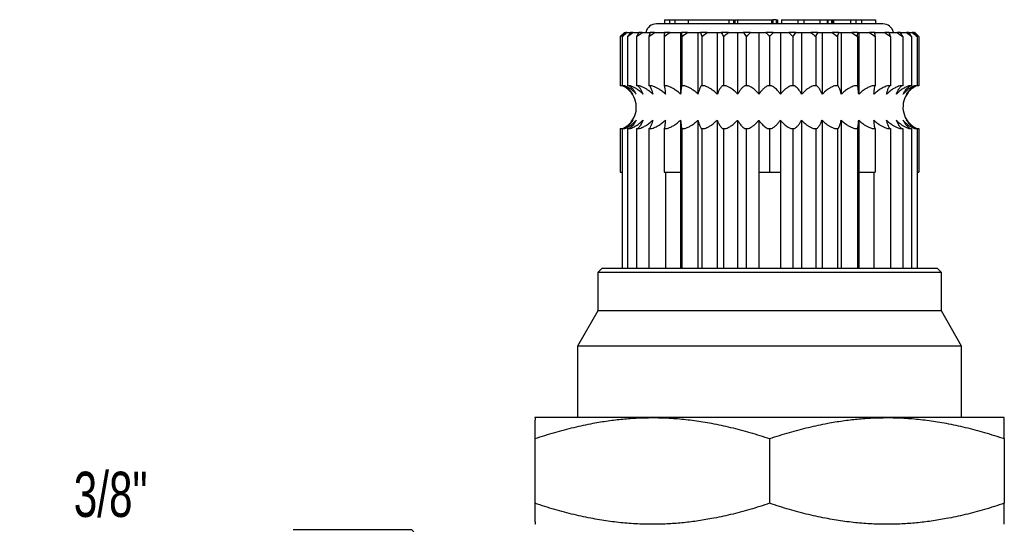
# Model space of a CAD drawing. Header units: millimetres. Extents: x 6 to 273, y 6 to 210.
# Tile 10 of 15: x 198 to 244, y 90 to 114. Entities that reach past the tile are written whole.
import ezdxf

# ---------------------------------------------------------------- set-up
doc = ezdxf.new("R2010")
doc.units = ezdxf.units.MM
doc.linetypes.add('SLD-Solid', pattern=[0])
doc.layers.add('DIMENSIONS', color=140, linetype='SLD-Solid', lineweight=25)
doc.styles.add('SLDTEXTSTYLE0', font='TXT', dxfattribs={"width": 0.7})
doc.dimstyles.new('SLDDIMSTYLE4', dxfattribs={"dimtxt": 2.158008, "dimasz": 3.302, "dimexe": 0, "dimexo": 0.0625, "dimgap": 0.539502, "dimtad": 0, "dimtih": 1, "dimtoh": 1, "dimdec": 1, "dimrnd": 1e-09, "dimzin": 12, "dimdsep": 46, "dimtxsty": 'SLDTEXTSTYLE0', "dimsah": 1, "dimcen": 0, "dimadec": 0, "dimazin": 3, "dimtfac": 1, "dimtdec": 1, "dimtofl": 0, "dimtmove": 0, "dimatfit": 3, "dimfxl": 0, "dimfrac": 2, "dimtolj": 1, "dimtzin": 12, "dimarcsym": 0})

# ---------------------------------------------------------------- blocks, each defined once
blk = doc.blocks.new('_D_6')
at = {"layer": 'DIMENSIONS'}
for p, q in [((215.894, 90.102), (210.337, 90.102)), ((229.418, 75.163), (215.894, 90.102))]:
    blk.add_line(p, q, dxfattribs=at)
blk.add_solid([(229.418, 75.163), (227.579, 77.951), (226.826, 77.269)], dxfattribs=at)
at = {"layer": 'DIMENSIONS', "char_height": 2.1167, "attachment_point": 1, "style": 'SLDTEXTSTYLE0'}
for s, insert in [('3/8"', (200.05, 92.83)), ('TUBING', (197.516, 89.4))]:
    blk.add_mtext(s, dxfattribs=dict(at, insert=insert))

msp = doc.modelspace()

# ---------------------------------------------------------------- linework, layer by layer
for p, q in [((227.744, 114.017), (227.744, 113.822)), ((227.744, 114.017), (227.974, 114.017)), ((227.974, 114.017), (227.974, 113.822)), ((227.974, 114.017), (228.231, 114.017)), ((228.231, 114.017), (228.231, 113.822)), ((228.231, 114.017), (228.847, 114.017)), ((228.847, 114.017), (228.847, 113.822)), ((228.847, 114.017), (230.757, 114.017)), ((230.757, 114.017), (230.757, 113.822)), ((230.757, 114.017), (231, 114.017)), ((231, 113.822), (231, 114.017)), ((231.042, 114.017), (231.042, 113.822)), ((231.042, 114.017), (231.17, 114.017)), ((231.17, 114.017), (231.17, 113.822)), ((231.17, 114.017), (232.767, 114.017)), ((232.767, 114.017), (232.767, 113.822)), ((232.767, 114.017), (232.824, 114.017)), ((232.824, 114.017), (232.824, 113.822)), ((232.973, 114.017), (232.824, 114.017)), ((232.973, 114.017), (232.973, 113.822)), ((232.973, 114.017), (232.987, 114.017)), ((232.987, 114.017), (232.987, 113.822)), ((232.987, 114.017), (233.044, 114.017)), ((233.044, 114.017), (233.044, 113.822)), ((233.224, 114.017), (233.224, 113.822)), ((233.224, 114.017), (233.991, 114.017)), ((233.991, 114.017), (233.991, 113.822)), ((233.991, 114.017), (234.273, 114.017)), ((234.273, 114.017), (234.273, 113.822)), ((234.273, 114.017), (235.031, 114.017)), ((235.031, 114.017), (235.031, 113.822)), ((235.031, 114.017), (235.376, 114.017)), ((235.376, 114.017), (235.376, 113.822)), ((235.376, 114.017), (235.396, 114.017)), ((235.396, 114.017), (235.396, 113.822)), ((235.396, 114.017), (235.575, 114.017)), ((235.575, 114.017), (235.575, 113.822)), ((235.575, 114.017), (235.6, 114.017)), ((235.6, 114.017), (235.6, 113.822)), ((235.6, 114.017), (235.665, 114.017)), ((235.665, 114.017), (236.462, 114.017)), ((235.665, 114.017), (235.665, 113.822)), ((236.462, 114.017), (236.462, 113.822)), ((236.462, 114.017), (236.718, 114.017)), ((236.718, 114.017), (236.718, 113.822)), ((236.718, 114.017), (236.983, 114.017)), ((236.983, 114.017), (236.983, 113.822)), ((236.983, 114.017), (237.639, 114.017)), ((237.639, 114.017), (237.639, 113.822)), ((237.983, 113.822), (227.363, 113.822)), ((225.873, 113.422), (225.673, 113.222)), ((225.673, 113.222), (225.673, 110.917)), ((225.76, 113.222), (225.76, 110.917)), ((225.876, 113.422), (225.873, 113.422)), ((225.876, 113.422), (225.932, 113.422)), ((225.986, 113.422), (225.932, 113.422)), ((225.986, 113.422), (226.155, 113.422)), ((226.016, 113.222), (226.016, 110.917)), ((226.262, 113.422), (226.155, 113.422)), ((226.262, 113.422), (226.538, 113.422)), ((226.436, 113.222), (226.436, 110.917)), ((226.695, 113.422), (226.538, 113.422)), ((226.695, 113.422), (227.072, 113.422)), ((227.01, 113.222), (227.01, 110.917)), ((227.275, 113.422), (227.072, 113.422)), ((227.275, 113.422), (227.744, 113.422)), ((227.724, 113.222), (227.724, 110.917)), ((227.989, 113.422), (227.744, 113.422)), ((227.989, 113.422), (228.498, 113.422)), ((228.498, 113.422), (228.498, 110.519)), ((228.498, 113.422), (228.538, 113.422)), ((228.817, 113.422), (228.538, 113.422)), ((228.559, 113.222), (228.559, 110.917)), ((228.817, 113.422), (229.314, 113.422)), ((229.314, 113.422), (229.314, 110.519)), ((229.314, 113.422), (229.433, 113.422)), ((229.741, 113.422), (229.433, 113.422)), ((229.495, 113.222), (229.495, 110.917)), ((229.741, 113.422), (230.213, 113.422)), ((230.213, 113.422), (230.213, 110.519)), ((230.213, 113.422), (230.408, 113.422)), ((230.737, 113.422), (230.408, 113.422)), ((230.51, 113.222), (230.51, 110.917)), ((230.737, 113.422), (231.172, 113.422)), ((231.172, 113.422), (231.439, 113.422)), ((231.172, 113.422), (231.172, 110.519)), ((231.78, 113.422), (231.439, 113.422)), ((231.578, 113.222), (231.578, 110.917)), ((231.78, 113.422), (232.169, 113.422)), ((232.169, 113.422), (232.501, 113.422)), ((232.169, 113.422), (232.169, 110.519)), ((232.846, 113.422), (232.501, 113.422)), ((232.673, 113.222), (232.673, 110.917)), ((232.846, 113.422), (233.178, 113.422)), ((233.178, 113.422), (233.178, 110.519)), ((233.178, 113.422), (233.566, 113.422)), ((233.907, 113.422), (233.566, 113.422)), ((233.768, 113.222), (233.768, 110.917)), ((233.907, 113.422), (234.174, 113.422)), ((234.174, 113.422), (234.174, 110.519)), ((234.174, 113.422), (234.61, 113.422)), ((234.938, 113.422), (234.61, 113.422)), ((234.836, 113.222), (234.836, 110.917)), ((234.938, 113.422), (235.134, 113.422)), ((235.134, 113.422), (235.134, 110.519)), ((235.134, 113.422), (235.606, 113.422)), ((235.913, 113.422), (235.606, 113.422)), ((235.851, 113.222), (235.851, 110.917)), ((235.913, 113.422), (236.033, 113.422)), ((236.033, 113.422), (236.033, 110.519)), ((236.033, 113.422), (236.529, 113.422)), ((236.809, 113.422), (236.529, 113.422)), ((236.788, 113.222), (236.788, 110.917)), ((236.809, 113.422), (236.849, 113.422)), ((236.849, 113.422), (236.849, 110.519)), ((236.849, 113.422), (237.358, 113.422)), ((237.602, 113.422), (237.358, 113.422)), ((237.602, 113.422), (238.071, 113.422)), ((237.623, 113.222), (237.623, 110.917)), ((238.274, 113.422), (238.071, 113.422)), ((238.274, 113.422), (238.652, 113.422)), ((238.336, 113.222), (238.336, 110.917)), ((238.809, 113.422), (238.652, 113.422)), ((238.809, 113.422), (239.085, 113.422)), ((238.91, 113.222), (238.91, 110.917)), ((239.192, 113.422), (239.085, 113.422)), ((239.192, 113.422), (239.36, 113.422)), ((239.331, 113.222), (239.331, 110.917)), ((239.414, 113.422), (239.36, 113.422)), ((239.414, 113.422), (239.471, 113.422)), ((239.473, 113.422), (239.471, 113.422)), ((239.673, 113.222), (239.473, 113.422)), ((239.587, 113.222), (239.587, 110.917)), ((239.673, 113.222), (239.673, 110.917)), ((225.76, 110.917), (225.673, 110.917)), ((225.882, 110.917), (225.76, 110.917)), ((226.148, 110.917), (226.016, 110.917)), ((226.576, 110.917), (226.436, 110.917)), ((227.153, 110.917), (227.01, 110.917)), ((227.866, 110.917), (227.724, 110.917)), ((228.559, 110.917), (228.548, 110.917)), ((228.698, 110.917), (228.559, 110.917)), ((229.495, 110.917), (229.462, 110.917)), ((229.628, 110.917), (229.495, 110.917)), ((230.51, 110.917), (230.455, 110.917)), ((230.632, 110.917), (230.51, 110.917)), ((231.578, 110.917), (231.503, 110.917)), ((231.687, 110.917), (231.578, 110.917)), ((232.673, 110.917), (232.58, 110.917)), ((232.766, 110.917), (232.673, 110.917)), ((233.768, 110.917), (233.659, 110.917)), ((233.843, 110.917), (233.768, 110.917)), ((234.836, 110.917), (234.714, 110.917)), ((234.891, 110.917), (234.836, 110.917)), ((235.851, 110.917), (235.719, 110.917)), ((235.885, 110.917), (235.851, 110.917)), ((236.788, 110.917), (236.649, 110.917)), ((236.799, 110.917), (236.788, 110.917)), ((237.623, 110.917), (237.48, 110.917)), ((238.336, 110.917), (238.194, 110.917)), ((238.91, 110.917), (238.771, 110.917)), ((239.331, 110.917), (239.198, 110.917)), ((239.587, 110.917), (239.465, 110.917)), ((239.673, 110.917), (239.587, 110.917)), ((228.498, 109.315), (228.498, 106.867)), ((229.314, 109.315), (229.314, 102.367)), ((230.213, 109.315), (230.213, 102.367)), ((231.172, 109.315), (231.172, 102.367)), ((232.169, 109.315), (232.169, 106.867)), ((233.178, 109.315), (233.178, 106.867)), ((234.174, 109.315), (234.174, 102.367)), ((235.134, 109.315), (235.134, 102.367)), ((236.033, 109.315), (236.033, 102.367)), ((236.849, 109.315), (236.849, 106.867)), ((225.673, 108.917), (225.76, 108.917)), ((225.673, 108.917), (225.673, 106.867)), ((225.76, 108.917), (225.76, 102.367)), ((225.76, 108.917), (225.882, 108.917)), ((226.016, 108.917), (226.016, 102.367)), ((226.016, 108.917), (226.148, 108.917)), ((226.436, 108.917), (226.436, 102.367)), ((226.436, 108.917), (226.576, 108.917)), ((227.01, 108.917), (227.01, 102.367)), ((227.01, 108.917), (227.153, 108.917)), ((227.724, 108.917), (227.866, 108.917)), ((227.724, 108.917), (227.724, 106.867)), ((228.548, 108.917), (228.559, 108.917)), ((228.559, 108.917), (228.559, 102.367)), ((228.559, 108.917), (228.698, 108.917)), ((229.462, 108.917), (229.495, 108.917)), ((229.495, 108.917), (229.495, 102.367)), ((229.495, 108.917), (229.628, 108.917)), ((230.455, 108.917), (230.51, 108.917)), ((230.51, 108.917), (230.51, 102.367)), ((230.51, 108.917), (230.632, 108.917)), ((231.503, 108.917), (231.578, 108.917)), ((231.578, 108.917), (231.578, 102.367)), ((231.578, 108.917), (231.687, 108.917)), ((232.58, 108.917), (232.673, 108.917)), ((232.673, 108.917), (232.766, 108.917)), ((232.673, 108.917), (232.673, 106.867)), ((233.659, 108.917), (233.768, 108.917)), ((233.768, 108.917), (233.768, 102.367)), ((233.768, 108.917), (233.843, 108.917)), ((234.714, 108.917), (234.836, 108.917)), ((234.836, 108.917), (234.836, 102.367)), ((234.836, 108.917), (234.891, 108.917)), ((235.719, 108.917), (235.851, 108.917)), ((235.851, 108.917), (235.851, 102.367)), ((235.851, 108.917), (235.885, 108.917)), ((236.649, 108.917), (236.788, 108.917)), ((236.788, 108.917), (236.788, 102.367)), ((236.788, 108.917), (236.799, 108.917)), ((237.48, 108.917), (237.623, 108.917)), ((237.623, 108.917), (237.623, 106.867)), ((238.194, 108.917), (238.336, 108.917)), ((238.336, 108.917), (238.336, 102.367)), ((238.771, 108.917), (238.91, 108.917)), ((238.91, 108.917), (238.91, 102.367)), ((239.198, 108.917), (239.331, 108.917)), ((239.331, 108.917), (239.331, 102.367)), ((239.465, 108.917), (239.587, 108.917)), ((239.587, 108.917), (239.587, 102.367)), ((239.587, 108.917), (239.673, 108.917)), ((239.673, 108.917), (239.673, 106.867)), ((225.673, 106.867), (225.76, 106.867)), ((227.724, 106.867), (228.498, 106.867)), ((227.785, 106.867), (227.785, 102.367)), ((228.498, 106.867), (228.498, 102.367)), ((232.169, 106.867), (232.673, 106.867)), ((232.169, 106.867), (232.169, 102.367)), ((232.673, 106.867), (233.178, 106.867)), ((233.178, 106.867), (233.178, 102.367)), ((236.849, 106.867), (236.849, 102.367)), ((236.849, 106.867), (237.623, 106.867)), ((237.562, 106.867), (237.562, 102.367)), ((239.587, 106.867), (239.673, 106.867)), ((224.818, 102.367), (224.623, 102.172)), ((224.623, 102.172), (224.623, 100.372)), ((240.723, 102.172), (224.623, 102.172)), ((224.818, 102.367), (240.528, 102.367)), ((240.723, 102.172), (240.528, 102.367)), ((240.723, 100.372), (240.723, 102.172)), ((224.623, 100.372), (223.673, 98.722)), ((240.723, 100.372), (224.623, 100.372)), ((241.673, 98.722), (240.723, 100.372)), ((223.673, 98.722), (223.673, 95.367)), ((241.673, 98.722), (223.673, 98.722)), ((241.673, 95.367), (241.673, 98.722)), ((227.173, 95.367), (221.673, 95.367)), ((238.173, 95.367), (227.173, 95.367)), ((243.673, 95.367), (238.173, 95.367)), ((221.673, 94.385), (221.673, 91.35)), ((232.673, 94.385), (232.673, 91.35)), ((243.673, 94.385), (243.673, 91.35))]:
    msp.add_line(p, q)
for centre, radius, start, end in [((227.363, 113.322), 0.5, 90, 168.463), ((237.983, 113.322), 0.5, 11.537, 90), ((225.323, 109.917), 1.1, 321.2358, 55.1773), ((240.023, 109.917), 1.1, 141.2358, 235.1773)]:
    msp.add_arc(centre, radius, start, end)
for points in [[(225.673, 113.222), (225.74, 113.289), (225.808, 113.356), (225.876, 113.422)], [(225.76, 113.222), (225.835, 113.289), (225.91, 113.356), (225.986, 113.422)], [(225.932, 113.422), (225.874, 113.356), (225.817, 113.289), (225.76, 113.222)], [(226.016, 113.222), (226.098, 113.289), (226.179, 113.356), (226.262, 113.422)], [(226.155, 113.422), (226.108, 113.356), (226.062, 113.289), (226.016, 113.222)], [(226.436, 113.222), (226.522, 113.289), (226.608, 113.356), (226.695, 113.422)], [(226.538, 113.422), (226.504, 113.356), (226.47, 113.289), (226.436, 113.222)], [(227.01, 113.222), (227.098, 113.289), (227.187, 113.356), (227.275, 113.422)], [(227.072, 113.422), (227.052, 113.356), (227.031, 113.289), (227.01, 113.222)], [(227.724, 113.222), (227.812, 113.289), (227.9, 113.356), (227.989, 113.422)], [(227.744, 113.422), (227.737, 113.356), (227.731, 113.289), (227.724, 113.222)], [(228.538, 113.422), (228.545, 113.356), (228.552, 113.289), (228.559, 113.222)], [(228.559, 113.222), (228.645, 113.289), (228.731, 113.356), (228.817, 113.422)], [(229.433, 113.422), (229.454, 113.356), (229.475, 113.289), (229.495, 113.222)], [(229.495, 113.222), (229.577, 113.289), (229.659, 113.356), (229.741, 113.422)], [(230.408, 113.422), (230.443, 113.356), (230.476, 113.289), (230.51, 113.222)], [(230.51, 113.222), (230.585, 113.289), (230.661, 113.356), (230.737, 113.422)], [(231.439, 113.422), (231.486, 113.356), (231.532, 113.289), (231.578, 113.222)], [(231.578, 113.222), (231.645, 113.289), (231.713, 113.356), (231.78, 113.422)], [(232.501, 113.422), (232.558, 113.356), (232.616, 113.289), (232.673, 113.222)], [(232.673, 113.222), (232.731, 113.289), (232.788, 113.356), (232.846, 113.422)], [(233.566, 113.422), (233.634, 113.356), (233.701, 113.289), (233.768, 113.222)], [(233.768, 113.222), (233.815, 113.289), (233.861, 113.356), (233.907, 113.422)], [(234.61, 113.422), (234.686, 113.356), (234.761, 113.289), (234.836, 113.222)], [(234.836, 113.222), (234.87, 113.289), (234.904, 113.356), (234.938, 113.422)], [(235.606, 113.422), (235.688, 113.356), (235.77, 113.289), (235.851, 113.222)], [(235.851, 113.222), (235.872, 113.289), (235.893, 113.356), (235.913, 113.422)], [(236.529, 113.422), (236.616, 113.356), (236.702, 113.289), (236.788, 113.222)], [(236.788, 113.222), (236.795, 113.289), (236.802, 113.356), (236.809, 113.422)], [(237.358, 113.422), (237.447, 113.356), (237.535, 113.289), (237.623, 113.222)], [(237.623, 113.222), (237.616, 113.289), (237.609, 113.356), (237.602, 113.422)], [(238.071, 113.422), (238.16, 113.356), (238.248, 113.289), (238.336, 113.222)], [(238.336, 113.222), (238.316, 113.289), (238.295, 113.356), (238.274, 113.422)], [(238.652, 113.422), (238.738, 113.356), (238.825, 113.289), (238.91, 113.222)], [(238.91, 113.222), (238.877, 113.289), (238.843, 113.356), (238.809, 113.422)], [(239.085, 113.422), (239.167, 113.356), (239.249, 113.289), (239.331, 113.222)], [(239.331, 113.222), (239.285, 113.289), (239.238, 113.356), (239.192, 113.422)], [(239.36, 113.422), (239.436, 113.356), (239.512, 113.289), (239.587, 113.222)], [(239.587, 113.222), (239.53, 113.289), (239.472, 113.356), (239.414, 113.422)], [(239.471, 113.422), (239.539, 113.356), (239.606, 113.289), (239.673, 113.222)]]:
    msp.add_open_spline(points, degree=3)
for points, knots in [([(226.264, 110.519), (226.248, 110.54), (226.215, 110.586), (226.155, 110.653), (226.083, 110.723), (225.997, 110.793), (225.896, 110.861), (225.821, 110.898), (225.782, 110.917)], [0, 0, 0, 0, 0.117019, 0.253385, 0.409453, 0.585607, 0.782287, 1, 1, 1, 1]), ([(225.853, 110.917), (225.877, 110.904), (225.921, 110.878), (225.982, 110.836), (226.032, 110.795), (226.098, 110.735), (226.179, 110.649), (226.237, 110.56), (226.264, 110.519)], [0, 0, 0, 0, 0.156323, 0.291689, 0.406375, 0.500602, 0.766332, 1, 1, 1, 1]), ([(226.422, 110.519), (226.404, 110.54), (226.367, 110.586), (226.3, 110.653), (226.219, 110.723), (226.122, 110.793), (226.009, 110.861), (225.925, 110.898), (225.882, 110.917)], [0, 0, 0, 0, 0.117019, 0.253385, 0.409453, 0.585607, 0.782287, 1, 1, 1, 1]), ([(226.091, 110.917), (226.11, 110.904), (226.146, 110.878), (226.195, 110.836), (226.235, 110.795), (226.288, 110.735), (226.353, 110.649), (226.4, 110.56), (226.422, 110.519)], [0, 0, 0, 0, 0.156323, 0.291689, 0.406375, 0.500602, 0.766331, 1, 1, 1, 1]), ([(226.734, 110.519), (226.715, 110.54), (226.674, 110.586), (226.601, 110.653), (226.514, 110.723), (226.409, 110.793), (226.286, 110.861), (226.196, 110.898), (226.148, 110.917)], [0, 0, 0, 0, 0.117019, 0.253385, 0.409453, 0.585607, 0.782287, 1, 1, 1, 1]), ([(226.491, 110.917), (226.505, 110.904), (226.532, 110.878), (226.567, 110.836), (226.597, 110.795), (226.636, 110.735), (226.683, 110.649), (226.718, 110.56), (226.734, 110.519)], [0, 0, 0, 0, 0.1563233, 0.2916895, 0.4063746, 0.5006018, 0.766331, 1, 1, 1, 1]), ([(227.192, 110.519), (227.172, 110.54), (227.128, 110.586), (227.052, 110.653), (226.96, 110.723), (226.85, 110.793), (226.721, 110.861), (226.626, 110.898), (226.576, 110.917)], [0, 0, 0, 0, 0.117019, 0.253385, 0.409453, 0.585607, 0.782287, 1, 1, 1, 1]), ([(227.044, 110.917), (227.052, 110.904), (227.068, 110.878), (227.09, 110.836), (227.108, 110.795), (227.132, 110.735), (227.161, 110.649), (227.182, 110.56), (227.192, 110.519)], [0, 0, 0, 0, 0.156323, 0.29169, 0.406375, 0.500602, 0.766331, 1, 1, 1, 1]), ([(227.785, 110.519), (227.764, 110.54), (227.72, 110.586), (227.642, 110.653), (227.547, 110.723), (227.434, 110.793), (227.302, 110.861), (227.204, 110.898), (227.153, 110.917)], [0, 0, 0, 0, 0.117019, 0.253385, 0.409453, 0.585607, 0.782287, 1, 1, 1, 1]), ([(227.735, 110.917), (227.738, 110.904), (227.743, 110.878), (227.75, 110.836), (227.756, 110.795), (227.764, 110.735), (227.774, 110.649), (227.781, 110.56), (227.785, 110.519)], [0, 0, 0, 0, 0.156323, 0.29169, 0.406375, 0.500602, 0.766331, 1, 1, 1, 1]), ([(228.498, 110.519), (228.477, 110.54), (228.433, 110.586), (228.355, 110.653), (228.26, 110.723), (228.147, 110.793), (228.015, 110.861), (227.918, 110.898), (227.866, 110.917)], [0, 0, 0, 0, 0.117019, 0.253385, 0.409453, 0.585607, 0.782287, 1, 1, 1, 1]), ([(228.548, 110.917), (228.545, 110.904), (228.539, 110.878), (228.532, 110.836), (228.526, 110.795), (228.517, 110.735), (228.508, 110.649), (228.501, 110.56), (228.498, 110.519)], [0, 0, 0, 0, 0.156323, 0.29169, 0.406375, 0.500602, 0.766331, 1, 1, 1, 1]), ([(229.314, 110.519), (229.294, 110.54), (229.251, 110.586), (229.174, 110.653), (229.082, 110.723), (228.972, 110.793), (228.843, 110.861), (228.748, 110.898), (228.698, 110.917)], [0, 0, 0, 0, 0.1170189, 0.2533847, 0.4094526, 0.585607, 0.7822867, 1, 1, 1, 1]), ([(229.462, 110.917), (229.453, 110.904), (229.437, 110.878), (229.416, 110.836), (229.397, 110.795), (229.373, 110.735), (229.345, 110.649), (229.324, 110.56), (229.314, 110.519)], [0, 0, 0, 0, 0.1563233, 0.2916895, 0.4063746, 0.5006017, 0.7663309, 1, 1, 1, 1]), ([(230.213, 110.519), (230.194, 110.54), (230.153, 110.586), (230.08, 110.653), (229.992, 110.723), (229.887, 110.793), (229.765, 110.861), (229.675, 110.898), (229.628, 110.917)], [0, 0, 0, 0, 0.117019, 0.253385, 0.409453, 0.585607, 0.782287, 1, 1, 1, 1]), ([(230.455, 110.917), (230.441, 110.904), (230.415, 110.878), (230.379, 110.836), (230.35, 110.795), (230.31, 110.735), (230.263, 110.649), (230.229, 110.56), (230.213, 110.519)], [0, 0, 0, 0, 0.156323, 0.291689, 0.406375, 0.500602, 0.766331, 1, 1, 1, 1]), ([(231.172, 110.519), (231.155, 110.54), (231.117, 110.586), (231.05, 110.653), (230.968, 110.723), (230.872, 110.793), (230.759, 110.861), (230.676, 110.898), (230.632, 110.917)], [0, 0, 0, 0, 0.117019, 0.253385, 0.409453, 0.585607, 0.782287, 1, 1, 1, 1]), ([(231.503, 110.917), (231.484, 110.904), (231.448, 110.878), (231.399, 110.836), (231.359, 110.795), (231.305, 110.735), (231.241, 110.649), (231.194, 110.56), (231.172, 110.519)], [0, 0, 0, 0, 0.156323, 0.291689, 0.406375, 0.500602, 0.766331, 1, 1, 1, 1]), ([(232.169, 110.519), (232.153, 110.54), (232.119, 110.586), (232.059, 110.653), (231.987, 110.723), (231.901, 110.793), (231.8, 110.861), (231.726, 110.898), (231.687, 110.917)], [0, 0, 0, 0, 0.1170189, 0.2533847, 0.4094526, 0.585607, 0.7822867, 1, 1, 1, 1]), ([(232.58, 110.917), (232.556, 110.904), (232.512, 110.878), (232.451, 110.836), (232.401, 110.795), (232.334, 110.735), (232.254, 110.649), (232.196, 110.56), (232.169, 110.519)], [0, 0, 0, 0, 0.156323, 0.291689, 0.406375, 0.500602, 0.766332, 1, 1, 1, 1]), ([(233.178, 110.519), (233.164, 110.54), (233.135, 110.586), (233.084, 110.653), (233.022, 110.723), (232.948, 110.793), (232.863, 110.861), (232.8, 110.898), (232.766, 110.917)], [0, 0, 0, 0, 0.117019, 0.253385, 0.409453, 0.585607, 0.782287, 1, 1, 1, 1]), ([(233.659, 110.917), (233.631, 110.904), (233.579, 110.878), (233.508, 110.836), (233.45, 110.795), (233.371, 110.735), (233.277, 110.649), (233.21, 110.56), (233.178, 110.519)], [0, 0, 0, 0, 0.156323, 0.291689, 0.406375, 0.500602, 0.766332, 1, 1, 1, 1]), ([(234.174, 110.519), (234.163, 110.54), (234.14, 110.586), (234.098, 110.653), (234.048, 110.723), (233.989, 110.793), (233.921, 110.861), (233.87, 110.898), (233.843, 110.917)], [0, 0, 0, 0, 0.117019, 0.253385, 0.409453, 0.585607, 0.782287, 1, 1, 1, 1]), ([(234.714, 110.917), (234.683, 110.904), (234.624, 110.878), (234.545, 110.836), (234.479, 110.795), (234.391, 110.735), (234.286, 110.649), (234.21, 110.56), (234.174, 110.519)], [0, 0, 0, 0, 0.156323, 0.291689, 0.406375, 0.500602, 0.766331, 1, 1, 1, 1]), ([(235.134, 110.519), (235.126, 110.54), (235.109, 110.586), (235.078, 110.653), (235.041, 110.723), (234.998, 110.793), (234.948, 110.861), (234.911, 110.898), (234.891, 110.917)], [0, 0, 0, 0, 0.117019, 0.253385, 0.409453, 0.585607, 0.782287, 1, 1, 1, 1]), ([(235.719, 110.917), (235.685, 110.904), (235.621, 110.878), (235.535, 110.836), (235.464, 110.795), (235.369, 110.735), (235.255, 110.649), (235.172, 110.56), (235.134, 110.519)], [0, 0, 0, 0, 0.156323, 0.291689, 0.406375, 0.500602, 0.766331, 1, 1, 1, 1]), ([(236.033, 110.519), (236.028, 110.54), (236.017, 110.586), (235.998, 110.653), (235.976, 110.723), (235.949, 110.793), (235.919, 110.861), (235.897, 110.898), (235.885, 110.917)], [0, 0, 0, 0, 0.117019, 0.253385, 0.409453, 0.585607, 0.782287, 1, 1, 1, 1]), ([(236.649, 110.917), (236.613, 110.904), (236.546, 110.878), (236.455, 110.836), (236.38, 110.795), (236.28, 110.735), (236.16, 110.649), (236.073, 110.56), (236.033, 110.519)], [0, 0, 0, 0, 0.156323, 0.29169, 0.406375, 0.500602, 0.766331, 1, 1, 1, 1]), ([(236.849, 110.519), (236.847, 110.54), (236.843, 110.586), (236.836, 110.653), (236.829, 110.723), (236.82, 110.793), (236.81, 110.861), (236.803, 110.898), (236.799, 110.917)], [0, 0, 0, 0, 0.1170189, 0.2533847, 0.4094526, 0.585607, 0.7822867, 1, 1, 1, 1]), ([(237.48, 110.917), (237.443, 110.904), (237.375, 110.878), (237.282, 110.836), (237.205, 110.795), (237.102, 110.735), (236.979, 110.649), (236.89, 110.56), (236.849, 110.519)], [0, 0, 0, 0, 0.156323, 0.29169, 0.406375, 0.500602, 0.766331, 1, 1, 1, 1]), ([(237.562, 110.519), (237.564, 110.54), (237.567, 110.586), (237.572, 110.653), (237.58, 110.723), (237.589, 110.793), (237.6, 110.861), (237.608, 110.898), (237.612, 110.917)], [0, 0, 0, 0, 0.117019, 0.253385, 0.409453, 0.585607, 0.782287, 1, 1, 1, 1]), ([(238.194, 110.917), (238.157, 110.904), (238.088, 110.878), (237.995, 110.836), (237.919, 110.795), (237.816, 110.735), (237.693, 110.649), (237.604, 110.56), (237.562, 110.519)], [0, 0, 0, 0, 0.156323, 0.29169, 0.406375, 0.500602, 0.766331, 1, 1, 1, 1]), ([(238.155, 110.519), (238.16, 110.54), (238.17, 110.586), (238.188, 110.653), (238.209, 110.723), (238.236, 110.793), (238.268, 110.861), (238.291, 110.898), (238.303, 110.917)], [0, 0, 0, 0, 0.117019, 0.253385, 0.409453, 0.585607, 0.782287, 1, 1, 1, 1]), ([(238.771, 110.917), (238.735, 110.904), (238.668, 110.878), (238.578, 110.836), (238.503, 110.795), (238.403, 110.735), (238.283, 110.649), (238.196, 110.56), (238.155, 110.519)], [0, 0, 0, 0, 0.156323, 0.29169, 0.406375, 0.500602, 0.766331, 1, 1, 1, 1]), ([(238.613, 110.519), (238.621, 110.54), (238.638, 110.586), (238.667, 110.653), (238.703, 110.723), (238.747, 110.793), (238.798, 110.861), (238.836, 110.898), (238.856, 110.917)], [0, 0, 0, 0, 0.117019, 0.253385, 0.409453, 0.585607, 0.782287, 1, 1, 1, 1]), ([(239.198, 110.917), (239.164, 110.904), (239.1, 110.878), (239.015, 110.836), (238.944, 110.795), (238.848, 110.735), (238.734, 110.649), (238.652, 110.56), (238.613, 110.519)], [0, 0, 0, 0, 0.156323, 0.291689, 0.406375, 0.500602, 0.766331, 1, 1, 1, 1]), ([(238.925, 110.519), (238.936, 110.54), (238.959, 110.586), (238.999, 110.653), (239.048, 110.723), (239.108, 110.793), (239.178, 110.861), (239.229, 110.898), (239.256, 110.917)], [0, 0, 0, 0, 0.117019, 0.253385, 0.409453, 0.585607, 0.782287, 1, 1, 1, 1]), ([(239.465, 110.917), (239.434, 110.904), (239.375, 110.878), (239.295, 110.836), (239.23, 110.795), (239.142, 110.735), (239.037, 110.649), (238.961, 110.56), (238.925, 110.519)], [0, 0, 0, 0, 0.156323, 0.291689, 0.406375, 0.500602, 0.766331, 1, 1, 1, 1]), ([(239.083, 110.519), (239.096, 110.54), (239.125, 110.586), (239.175, 110.653), (239.237, 110.723), (239.31, 110.793), (239.397, 110.861), (239.461, 110.898), (239.494, 110.917)], [0, 0, 0, 0, 0.117019, 0.253385, 0.409453, 0.585607, 0.782287, 1, 1, 1, 1]), ([(239.564, 110.917), (239.536, 110.904), (239.484, 110.878), (239.413, 110.836), (239.355, 110.795), (239.277, 110.735), (239.182, 110.649), (239.115, 110.56), (239.083, 110.519)], [0, 0, 0, 0, 0.156323, 0.291689, 0.406375, 0.500602, 0.766332, 1, 1, 1, 1]), ([(225.782, 108.917), (225.81, 108.931), (225.863, 108.956), (225.934, 108.999), (225.992, 109.039), (226.07, 109.099), (226.164, 109.185), (226.232, 109.274), (226.264, 109.315)], [0, 0, 0, 0, 0.156323, 0.291689, 0.406375, 0.500602, 0.766332, 1, 1, 1, 1]), ([(226.264, 109.315), (226.251, 109.294), (226.222, 109.248), (226.172, 109.181), (226.11, 109.111), (226.036, 109.041), (225.95, 108.973), (225.886, 108.936), (225.853, 108.917)], [0, 0, 0, 0, 0.117019, 0.253385, 0.409453, 0.585607, 0.782287, 1, 1, 1, 1]), ([(225.882, 108.917), (225.913, 108.931), (225.972, 108.956), (226.051, 108.999), (226.117, 109.039), (226.205, 109.099), (226.31, 109.185), (226.386, 109.274), (226.422, 109.315)], [0, 0, 0, 0, 0.156323, 0.291689, 0.406375, 0.500602, 0.766331, 1, 1, 1, 1]), ([(226.422, 109.315), (226.411, 109.294), (226.388, 109.248), (226.348, 109.181), (226.298, 109.111), (226.239, 109.041), (226.169, 108.973), (226.118, 108.936), (226.091, 108.917)], [0, 0, 0, 0, 0.117019, 0.253385, 0.409453, 0.585607, 0.782287, 1, 1, 1, 1]), ([(226.148, 108.917), (226.182, 108.931), (226.246, 108.956), (226.332, 108.999), (226.403, 109.039), (226.498, 109.099), (226.612, 109.185), (226.695, 109.274), (226.734, 109.315)], [0, 0, 0, 0, 0.1563233, 0.2916895, 0.4063746, 0.5006018, 0.766331, 1, 1, 1, 1]), ([(226.734, 109.315), (226.726, 109.294), (226.709, 109.248), (226.68, 109.181), (226.644, 109.111), (226.6, 109.041), (226.548, 108.973), (226.511, 108.936), (226.491, 108.917)], [0, 0, 0, 0, 0.117019, 0.253385, 0.409453, 0.585607, 0.782287, 1, 1, 1, 1]), ([(226.576, 108.917), (226.611, 108.931), (226.679, 108.956), (226.769, 108.999), (226.844, 109.039), (226.944, 109.099), (227.064, 109.185), (227.151, 109.274), (227.192, 109.315)], [0, 0, 0, 0, 0.156323, 0.29169, 0.406375, 0.500602, 0.766331, 1, 1, 1, 1]), ([(227.192, 109.315), (227.187, 109.294), (227.177, 109.248), (227.159, 109.181), (227.137, 109.111), (227.11, 109.041), (227.079, 108.973), (227.056, 108.936), (227.044, 108.917)], [0, 0, 0, 0, 0.117019, 0.253385, 0.409453, 0.585607, 0.782287, 1, 1, 1, 1]), ([(227.153, 108.917), (227.19, 108.931), (227.259, 108.956), (227.351, 108.999), (227.428, 109.039), (227.531, 109.099), (227.654, 109.185), (227.743, 109.274), (227.785, 109.315)], [0, 0, 0, 0, 0.156323, 0.29169, 0.406375, 0.500602, 0.766331, 1, 1, 1, 1]), ([(227.785, 109.315), (227.783, 109.294), (227.78, 109.248), (227.774, 109.181), (227.767, 109.111), (227.758, 109.041), (227.747, 108.973), (227.739, 108.936), (227.735, 108.917)], [0, 0, 0, 0, 0.117019, 0.253385, 0.409453, 0.585607, 0.782287, 1, 1, 1, 1]), ([(227.866, 108.917), (227.903, 108.931), (227.972, 108.956), (228.065, 108.999), (228.141, 109.039), (228.244, 109.099), (228.367, 109.185), (228.456, 109.274), (228.498, 109.315)], [0, 0, 0, 0, 0.156323, 0.29169, 0.406375, 0.500602, 0.766331, 1, 1, 1, 1]), ([(228.498, 109.315), (228.5, 109.294), (228.503, 109.248), (228.51, 109.181), (228.518, 109.111), (228.527, 109.041), (228.536, 108.973), (228.544, 108.936), (228.548, 108.917)], [0, 0, 0, 0, 0.1170189, 0.2533847, 0.4094526, 0.585607, 0.7822867, 1, 1, 1, 1]), ([(228.698, 108.917), (228.734, 108.931), (228.801, 108.956), (228.892, 108.999), (228.966, 109.039), (229.067, 109.099), (229.187, 109.185), (229.273, 109.274), (229.314, 109.315)], [0, 0, 0, 0, 0.156323, 0.29169, 0.406375, 0.500602, 0.766331, 1, 1, 1, 1]), ([(229.314, 109.315), (229.319, 109.294), (229.33, 109.248), (229.349, 109.181), (229.371, 109.111), (229.397, 109.041), (229.427, 108.973), (229.45, 108.936), (229.462, 108.917)], [0, 0, 0, 0, 0.1170189, 0.2533847, 0.4094526, 0.585607, 0.7822867, 1, 1, 1, 1]), ([(229.628, 108.917), (229.662, 108.931), (229.726, 108.956), (229.812, 108.999), (229.883, 109.039), (229.978, 109.099), (230.092, 109.185), (230.174, 109.274), (230.213, 109.315)], [0, 0, 0, 0, 0.156323, 0.291689, 0.406375, 0.500602, 0.766331, 1, 1, 1, 1]), ([(230.213, 109.315), (230.221, 109.294), (230.238, 109.248), (230.269, 109.181), (230.305, 109.111), (230.349, 109.041), (230.399, 108.973), (230.436, 108.936), (230.455, 108.917)], [0, 0, 0, 0, 0.1170189, 0.2533847, 0.4094526, 0.585607, 0.7822867, 1, 1, 1, 1]), ([(230.632, 108.917), (230.664, 108.931), (230.723, 108.956), (230.802, 108.999), (230.868, 109.039), (230.956, 109.099), (231.061, 109.185), (231.137, 109.274), (231.172, 109.315)], [0, 0, 0, 0, 0.156323, 0.291689, 0.406375, 0.500602, 0.766331, 1, 1, 1, 1]), ([(231.172, 109.315), (231.183, 109.294), (231.207, 109.248), (231.248, 109.181), (231.298, 109.111), (231.357, 109.041), (231.426, 108.973), (231.477, 108.936), (231.503, 108.917)], [0, 0, 0, 0, 0.1170189, 0.2533847, 0.4094526, 0.585607, 0.7822867, 1, 1, 1, 1]), ([(231.687, 108.917), (231.715, 108.931), (231.768, 108.956), (231.839, 108.999), (231.897, 109.039), (231.976, 109.099), (232.069, 109.185), (232.137, 109.274), (232.169, 109.315)], [0, 0, 0, 0, 0.156323, 0.2916892, 0.4063745, 0.5006023, 0.7663315, 1, 1, 1, 1]), ([(232.169, 109.315), (232.182, 109.294), (232.211, 109.248), (232.263, 109.181), (232.325, 109.111), (232.398, 109.041), (232.484, 108.973), (232.547, 108.936), (232.58, 108.917)], [0, 0, 0, 0, 0.117019, 0.253385, 0.409453, 0.585607, 0.782287, 1, 1, 1, 1]), ([(232.766, 108.917), (232.79, 108.931), (232.835, 108.956), (232.896, 108.999), (232.946, 109.039), (233.013, 109.099), (233.093, 109.185), (233.151, 109.274), (233.178, 109.315)], [0, 0, 0, 0, 0.156323, 0.2916892, 0.4063745, 0.5006023, 0.7663315, 1, 1, 1, 1]), ([(233.178, 109.315), (233.193, 109.294), (233.227, 109.248), (233.288, 109.181), (233.36, 109.111), (233.446, 109.041), (233.546, 108.973), (233.621, 108.936), (233.659, 108.917)], [0, 0, 0, 0, 0.117019, 0.253385, 0.409453, 0.585607, 0.782287, 1, 1, 1, 1]), ([(233.843, 108.917), (233.863, 108.931), (233.899, 108.956), (233.947, 108.999), (233.988, 109.039), (234.042, 109.099), (234.106, 109.185), (234.152, 109.274), (234.174, 109.315)], [0, 0, 0, 0, 0.156323, 0.291689, 0.406375, 0.500602, 0.766331, 1, 1, 1, 1]), ([(234.174, 109.315), (234.192, 109.294), (234.23, 109.248), (234.297, 109.181), (234.378, 109.111), (234.475, 109.041), (234.587, 108.973), (234.671, 108.936), (234.714, 108.917)], [0, 0, 0, 0, 0.117019, 0.253385, 0.409453, 0.585607, 0.782287, 1, 1, 1, 1]), ([(234.891, 108.917), (234.905, 108.931), (234.932, 108.956), (234.967, 108.999), (234.997, 109.039), (235.037, 109.099), (235.084, 109.185), (235.118, 109.274), (235.134, 109.315)], [0, 0, 0, 0, 0.156323, 0.291689, 0.406375, 0.500602, 0.766331, 1, 1, 1, 1]), ([(235.134, 109.315), (235.153, 109.294), (235.194, 109.248), (235.267, 109.181), (235.355, 109.111), (235.459, 109.041), (235.581, 108.973), (235.672, 108.936), (235.719, 108.917)], [0, 0, 0, 0, 0.1170189, 0.2533847, 0.4094526, 0.585607, 0.7822867, 1, 1, 1, 1]), ([(235.885, 108.917), (235.893, 108.931), (235.909, 108.956), (235.931, 108.999), (235.949, 109.039), (235.974, 109.099), (236.002, 109.185), (236.023, 109.274), (236.033, 109.315)], [0, 0, 0, 0, 0.156323, 0.29169, 0.406375, 0.500602, 0.766331, 1, 1, 1, 1]), ([(236.033, 109.315), (236.053, 109.294), (236.096, 109.248), (236.172, 109.181), (236.265, 109.111), (236.375, 109.041), (236.504, 108.973), (236.599, 108.936), (236.649, 108.917)], [0, 0, 0, 0, 0.117019, 0.253385, 0.409453, 0.585607, 0.782287, 1, 1, 1, 1]), ([(236.799, 108.917), (236.802, 108.931), (236.807, 108.956), (236.815, 108.999), (236.821, 109.039), (236.829, 109.099), (236.839, 109.185), (236.846, 109.274), (236.849, 109.315)], [0, 0, 0, 0, 0.156323, 0.29169, 0.406375, 0.500602, 0.766331, 1, 1, 1, 1]), ([(236.849, 109.315), (236.869, 109.294), (236.914, 109.248), (236.992, 109.181), (237.087, 109.111), (237.2, 109.041), (237.332, 108.973), (237.429, 108.936), (237.48, 108.917)], [0, 0, 0, 0, 0.117019, 0.253385, 0.409453, 0.585607, 0.782287, 1, 1, 1, 1]), ([(237.562, 109.315), (237.583, 109.294), (237.627, 109.248), (237.705, 109.181), (237.8, 109.111), (237.913, 109.041), (238.045, 108.973), (238.142, 108.936), (238.194, 108.917)], [0, 0, 0, 0, 0.117019, 0.253385, 0.409453, 0.585607, 0.782287, 1, 1, 1, 1]), ([(237.612, 108.917), (237.609, 108.931), (237.603, 108.956), (237.596, 108.999), (237.59, 109.039), (237.583, 109.099), (237.572, 109.185), (237.565, 109.274), (237.562, 109.315)], [0, 0, 0, 0, 0.156323, 0.29169, 0.406375, 0.500602, 0.766331, 1, 1, 1, 1]), ([(238.155, 109.315), (238.175, 109.294), (238.218, 109.248), (238.294, 109.181), (238.387, 109.111), (238.497, 109.041), (238.626, 108.973), (238.721, 108.936), (238.771, 108.917)], [0, 0, 0, 0, 0.117019, 0.253385, 0.409453, 0.585607, 0.782287, 1, 1, 1, 1]), ([(238.303, 108.917), (238.294, 108.931), (238.278, 108.956), (238.257, 108.999), (238.239, 109.039), (238.215, 109.099), (238.186, 109.185), (238.165, 109.274), (238.155, 109.315)], [0, 0, 0, 0, 0.156323, 0.29169, 0.406375, 0.500602, 0.766331, 1, 1, 1, 1]), ([(238.613, 109.315), (238.632, 109.294), (238.673, 109.248), (238.745, 109.181), (238.833, 109.111), (238.938, 109.041), (239.061, 108.973), (239.151, 108.936), (239.198, 108.917)], [0, 0, 0, 0, 0.117019, 0.253385, 0.409453, 0.585607, 0.782287, 1, 1, 1, 1]), ([(238.856, 108.917), (238.841, 108.931), (238.815, 108.956), (238.779, 108.999), (238.75, 109.039), (238.711, 109.099), (238.663, 109.185), (238.629, 109.274), (238.613, 109.315)], [0, 0, 0, 0, 0.156323, 0.291689, 0.406375, 0.500602, 0.766331, 1, 1, 1, 1]), ([(238.925, 109.315), (238.942, 109.294), (238.98, 109.248), (239.047, 109.181), (239.128, 109.111), (239.224, 109.041), (239.338, 108.973), (239.421, 108.936), (239.465, 108.917)], [0, 0, 0, 0, 0.117019, 0.253385, 0.409453, 0.585607, 0.782287, 1, 1, 1, 1]), ([(239.256, 108.917), (239.237, 108.931), (239.2, 108.956), (239.152, 108.999), (239.112, 109.039), (239.058, 109.099), (238.993, 109.185), (238.947, 109.274), (238.925, 109.315)], [0, 0, 0, 0, 0.156323, 0.291689, 0.406375, 0.500602, 0.766331, 1, 1, 1, 1]), ([(239.083, 109.315), (239.098, 109.294), (239.132, 109.248), (239.191, 109.181), (239.263, 109.111), (239.35, 109.041), (239.451, 108.973), (239.525, 108.936), (239.564, 108.917)], [0, 0, 0, 0, 0.117019, 0.253385, 0.409453, 0.585607, 0.782287, 1, 1, 1, 1]), ([(239.494, 108.917), (239.47, 108.931), (239.425, 108.956), (239.365, 108.999), (239.315, 109.039), (239.248, 109.099), (239.168, 109.185), (239.11, 109.274), (239.083, 109.315)], [0, 0, 0, 0, 0.156323, 0.291689, 0.406375, 0.500602, 0.766332, 1, 1, 1, 1]), ([(221.673, 94.385), (221.828, 94.435), (222.135, 94.536), (222.595, 94.673), (223.049, 94.799), (223.5, 94.913), (223.948, 95.015), (224.479, 95.121), (225.093, 95.223), (225.789, 95.306), (226.481, 95.358), (226.942, 95.364), (227.173, 95.367)], [0, 0, 0, 0, 0.086462, 0.171419, 0.255059, 0.337593, 0.419248, 0.500271, 0.627436, 0.752178, 0.87588, 1, 1, 1, 1]), ([(221.673, 95.367), (221.673, 95.366), (221.673, 95.364), (221.674, 95.347), (221.674, 95.32), (221.674, 95.282), (221.673, 95.233), (221.673, 95.173), (221.672, 95.074), (221.673, 94.916), (221.673, 94.677), (221.673, 94.483), (221.673, 94.385)], [0, 0, 0, 0, 0.071239, 0.142132, 0.21296, 0.283998, 0.355513, 0.427765, 0.501001, 0.663246, 0.828999, 1, 1, 1, 1]), ([(227.173, 95.367), (227.305, 95.366), (227.569, 95.364), (227.964, 95.347), (228.358, 95.32), (228.753, 95.282), (229.149, 95.233), (229.549, 95.174), (230.115, 95.075), (230.852, 94.917), (231.76, 94.678), (232.366, 94.483), (232.673, 94.385)], [0, 0, 0, 0, 0.07099, 0.141654, 0.21227, 0.283111, 0.354444, 0.426524, 0.4996, 0.66237, 0.828587, 1, 1, 1, 1]), ([(232.673, 94.385), (232.828, 94.435), (233.135, 94.536), (233.595, 94.673), (234.049, 94.799), (234.5, 94.913), (234.948, 95.015), (235.48, 95.121), (236.093, 95.223), (236.788, 95.306), (237.481, 95.358), (237.942, 95.364), (238.173, 95.367)], [0, 0, 0, 0, 0.086462, 0.171419, 0.255059, 0.337593, 0.419248, 0.500271, 0.627436, 0.752178, 0.87588, 1, 1, 1, 1]), ([(238.173, 95.367), (238.305, 95.366), (238.569, 95.364), (238.964, 95.347), (239.358, 95.32), (239.753, 95.282), (240.15, 95.233), (240.55, 95.174), (241.117, 95.075), (241.852, 94.917), (242.76, 94.678), (243.366, 94.483), (243.673, 94.385)], [0, 0, 0, 0, 0.07099, 0.141654, 0.21227, 0.283111, 0.354444, 0.426524, 0.4996, 0.66237, 0.828587, 1, 1, 1, 1]), ([(243.673, 94.385), (243.673, 94.435), (243.673, 94.535), (243.673, 94.673), (243.673, 94.799), (243.674, 94.912), (243.674, 95.013), (243.674, 95.12), (243.673, 95.222), (243.673, 95.305), (243.673, 95.358), (243.673, 95.364), (243.673, 95.367)], [0, 0, 0, 0, 0.086271, 0.171036, 0.254485, 0.336824, 0.41828, 0.4991, 0.62655, 0.751576, 0.875571, 1, 1, 1, 1]), ([(227.173, 90.367), (227.041, 90.368), (226.778, 90.37), (226.383, 90.387), (225.989, 90.414), (225.594, 90.452), (225.197, 90.501), (224.797, 90.56), (224.23, 90.659), (223.495, 90.817), (222.586, 91.056), (221.981, 91.251), (221.673, 91.35)], [0, 0, 0, 0, 0.07099, 0.141654, 0.21227, 0.283111, 0.354444, 0.426524, 0.4996, 0.66237, 0.828587, 1, 1, 1, 1]), ([(221.673, 91.35), (221.673, 91.299), (221.673, 91.199), (221.673, 91.061), (221.673, 90.936), (221.673, 90.822), (221.673, 90.721), (221.673, 90.614), (221.673, 90.512), (221.674, 90.429), (221.674, 90.377), (221.673, 90.37), (221.673, 90.367)], [0, 0, 0, 0, 0.0862709, 0.1710363, 0.2544847, 0.3368238, 0.4182805, 0.4991002, 0.62655, 0.7515762, 0.8755707, 1, 1, 1, 1]), ([(232.673, 91.35), (232.519, 91.299), (232.212, 91.198), (231.752, 91.061), (231.297, 90.935), (230.847, 90.821), (230.398, 90.72), (229.867, 90.613), (229.253, 90.511), (228.558, 90.428), (227.866, 90.377), (227.404, 90.37), (227.173, 90.367)], [0, 0, 0, 0, 0.086462, 0.171419, 0.255059, 0.337593, 0.419248, 0.500271, 0.627436, 0.752178, 0.87588, 1, 1, 1, 1]), ([(238.173, 90.367), (238.041, 90.368), (237.777, 90.37), (237.382, 90.387), (236.988, 90.414), (236.594, 90.452), (236.197, 90.501), (235.798, 90.56), (235.231, 90.659), (234.495, 90.817), (233.586, 91.056), (232.981, 91.251), (232.673, 91.35)], [0, 0, 0, 0, 0.0709901, 0.1416544, 0.2122705, 0.2831114, 0.3544436, 0.4265242, 0.4995995, 0.6623696, 0.8285869, 1, 1, 1, 1]), ([(243.673, 91.35), (243.518, 91.299), (243.212, 91.198), (242.752, 91.061), (242.297, 90.935), (241.847, 90.821), (241.399, 90.72), (240.868, 90.613), (240.254, 90.511), (239.558, 90.428), (238.865, 90.377), (238.404, 90.37), (238.173, 90.367)], [0, 0, 0, 0, 0.0864623, 0.1714188, 0.2550592, 0.3375927, 0.4192477, 0.5002713, 0.6274363, 0.7521783, 0.8758805, 1, 1, 1, 1]), ([(243.673, 90.367), (243.673, 90.368), (243.673, 90.37), (243.673, 90.387), (243.673, 90.414), (243.673, 90.452), (243.673, 90.501), (243.674, 90.561), (243.674, 90.66), (243.673, 90.818), (243.673, 91.057), (243.673, 91.251), (243.673, 91.35)], [0, 0, 0, 0, 0.071239, 0.142132, 0.21296, 0.283998, 0.355513, 0.427765, 0.501001, 0.663246, 0.828999, 1, 1, 1, 1])]:
    msp.add_open_spline(points, degree=3, knots=knots)

# ---------------------------------------------------------------- dimensions: what is measured, and where the dimension line sits
at = {"layer": 'DIMENSIONS'}
dim = msp.add_radius_dim(center=(232.673, 71.567), mpoint=(229.418, 75.163), text='3/8"\\PTUBING', dimstyle='SLDDIMSTYLE4', override={"dimpost": '<>'}, dxfattribs=at)
dim.commit()
dim.dimension.update_dxf_attribs({"geometry": '_D_6', "text_midpoint": (203.133, 90.102), "dimtype": 164})

doc.saveas('drawing.dxf')
